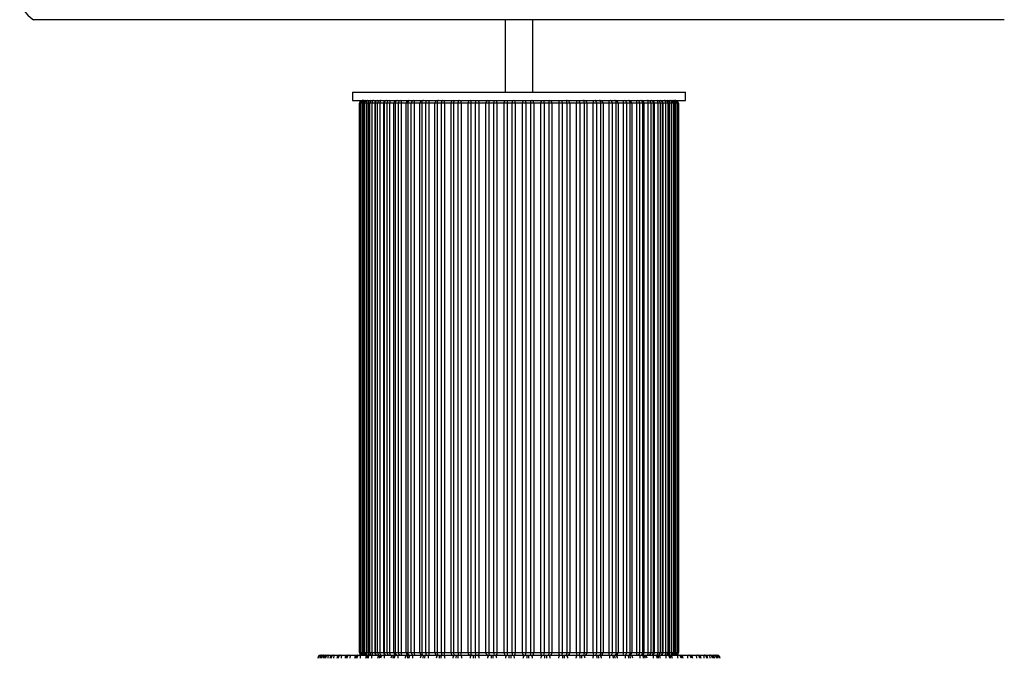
# Paper-space layout '_Derecha' of a CAD drawing. Header units: millimetres. Extents: x -380 to -20, y -228 to 371.
# Tile 2 of 3: x -380 to -25, y -95 to 134. Entities that reach past the tile are written whole.
import ezdxf

# ---------------------------------------------------------------- set-up
doc = ezdxf.new("R2010")
doc.units = ezdxf.units.MM

psp = doc.layouts.new('_Derecha')

# ---------------------------------------------------------------- linework, layer by layer
at = {"color": 7, "linetype": 'Continuous', "lineweight": 25}
for p, q in [((-25, 133.79), (-375, 133.79)), ((-205, 133.79), (-205, 107.66)), ((-195, 107.66), (-195, 133.79)), ((-260, 107.66), (-260, 104.66)), ((-260, 107.66), (-140, 107.66)), ((-140, 104.66), (-140, 107.66)), ((-260, 104.66), (-140, 104.66)), ((-257.5, 103.66), (-257.5, -94.34)), ((-142.5, 103.66), (-257.5, 103.66)), ((-257.49, -94.34), (-257.49, 103.66)), ((-257.22, 103.66), (-257.22, -94.34)), ((-257.21, 103.66), (-257.21, -94.34)), ((-257, -94.34), (-257, 103.66)), ((-256.51, 103.66), (-256.51, -94.34)), ((-256.2, 103.66), (-256.2, -94.34)), ((-256.15, 103.66), (-256.15, -94.34)), ((-255.74, -94.34), (-255.74, 103.66)), ((-255.13, 103.66), (-255.13, -94.34)), ((-254.44, 103.66), (-254.44, -94.34)), ((-254.33, 103.66), (-254.33, -94.34)), ((-253.72, -94.34), (-253.72, 103.66)), ((-253, 103.66), (-253, -94.34)), ((-251.98, 103.66), (-251.98, -94.34)), ((-251.78, 103.66), (-251.78, -94.34)), ((-250.97, -94.34), (-250.97, 103.66)), ((-250.15, 103.66), (-250.15, -94.34)), ((-248.84, 103.66), (-248.84, -94.34)), ((-248.53, 103.66), (-248.53, -94.34)), ((-247.54, -94.34), (-247.54, 103.66)), ((-246.63, 103.66), (-246.63, -94.34)), ((-245.06, -94.34), (-245.06, 103.66)), ((-244.62, 103.66), (-244.62, -94.34)), ((-243.46, -94.34), (-243.46, 103.66)), ((-242.47, 103.66), (-242.47, -94.34)), ((-240.67, -94.34), (-240.67, 103.66)), ((-240.11, 103.66), (-240.11, -94.34)), ((-238.8, -94.34), (-238.8, 103.66)), ((-237.74, 103.66), (-237.74, -94.34)), ((-235.73, -94.34), (-235.73, 103.66)), ((-235.05, 103.66), (-235.05, -94.34)), ((-233.61, -94.34), (-233.61, 103.66)), ((-232.5, 103.66), (-232.5, -94.34)), ((-230.31, -94.34), (-230.31, 103.66)), ((-229.52, 103.66), (-229.52, -94.34)), ((-227.97, -94.34), (-227.97, 103.66)), ((-226.82, 103.66), (-226.82, -94.34)), ((-224.48, -94.34), (-224.48, 103.66)), ((-223.6, 103.66), (-223.6, -94.34)), ((-221.95, -94.34), (-221.95, 103.66)), ((-220.78, 103.66), (-220.78, -94.34)), ((-218.31, -94.34), (-218.31, 103.66)), ((-217.35, 103.66), (-217.35, -94.34)), ((-215.63, -94.34), (-215.63, 103.66)), ((-214.46, 103.66), (-214.46, -94.34)), ((-211.9, -94.34), (-211.9, 103.66)), ((-210.87, 103.66), (-210.87, -94.34)), ((-209.1, -94.34), (-209.1, 103.66)), ((-207.94, 103.66), (-207.94, -94.34)), ((-205.33, -94.34), (-205.33, 103.66)), ((-204.24, 103.66), (-204.24, -94.34)), ((-202.45, -94.34), (-202.45, 103.66)), ((-201.31, 103.66), (-201.31, -94.34)), ((-198.69, -94.34), (-198.69, 103.66)), ((-197.55, 103.66), (-197.55, -94.34)), ((-195.76, -94.34), (-195.76, 103.66)), ((-194.67, 103.66), (-194.67, -94.34)), ((-192.06, -94.34), (-192.06, 103.66)), ((-190.9, 103.66), (-190.9, -94.34)), ((-189.13, -94.34), (-189.13, 103.66)), ((-188.1, 103.66), (-188.1, -94.34)), ((-185.54, -94.34), (-185.54, 103.66)), ((-184.37, 103.66), (-184.37, -94.34)), ((-182.65, -94.34), (-182.65, 103.66)), ((-181.69, 103.66), (-181.69, -94.34)), ((-179.22, -94.34), (-179.22, 103.66)), ((-178.05, 103.66), (-178.05, -94.34)), ((-176.4, -94.34), (-176.4, 103.66)), ((-175.52, 103.66), (-175.52, -94.34)), ((-173.18, -94.34), (-173.18, 103.66)), ((-172.03, 103.66), (-172.03, -94.34)), ((-170.48, -94.34), (-170.48, 103.66)), ((-169.69, 103.66), (-169.69, -94.34)), ((-167.5, -94.34), (-167.5, 103.66)), ((-166.39, 103.66), (-166.39, -94.34)), ((-164.95, -94.34), (-164.95, 103.66)), ((-164.27, 103.66), (-164.27, -94.34)), ((-162.26, -94.34), (-162.26, 103.66)), ((-161.2, 103.66), (-161.2, -94.34)), ((-159.89, -94.34), (-159.89, 103.66)), ((-159.33, 103.66), (-159.33, -94.34)), ((-157.53, -94.34), (-157.53, 103.66)), ((-156.54, 103.66), (-156.54, -94.34)), ((-155.38, -94.34), (-155.38, 103.66)), ((-154.94, 103.66), (-154.94, -94.34)), ((-153.37, -94.34), (-153.37, 103.66)), ((-152.46, 103.66), (-152.46, -94.34)), ((-151.47, -94.34), (-151.47, 103.66)), ((-151.16, -94.34), (-151.16, 103.66)), ((-149.85, -94.34), (-149.85, 103.66)), ((-149.03, 103.66), (-149.03, -94.34)), ((-148.22, -94.34), (-148.22, 103.66)), ((-148.02, -94.34), (-148.02, 103.66)), ((-147, -94.34), (-147, 103.66)), ((-146.28, 103.66), (-146.28, -94.34)), ((-145.67, -94.34), (-145.67, 103.66)), ((-145.56, -94.34), (-145.56, 103.66)), ((-144.87, -94.34), (-144.87, 103.66)), ((-144.26, 103.66), (-144.26, -94.34)), ((-143.85, -94.34), (-143.85, 103.66)), ((-143.8, -94.34), (-143.8, 103.66)), ((-143.49, -94.34), (-143.49, 103.66)), ((-143, 103.66), (-143, -94.34)), ((-142.79, -94.34), (-142.79, 103.66)), ((-142.78, -94.34), (-142.78, 103.66)), ((-142.51, 103.66), (-142.51, -94.34)), ((-142.5, -94.34), (-142.5, 103.66)), ((-271.5, -95.34), (-271.25, -95.34)), ((-271.24, -95.34), (-128.76, -95.34)), ((-257.5, -94.34), (-142.5, -94.34)), ((-128.75, -95.34), (-128.5, -95.34))]:
    psp.add_line(p, q, dxfattribs=at)
at = {"color": 7, "linetype": 'Continuous', "lineweight": 25, "flags": 128}
for points in [[(-252.42, 104.66), (-252.54, 104.64), (-252.64, 104.58), (-252.74, 104.49), (-252.83, 104.36), (-252.9, 104.21), (-252.95, 104.04), (-252.99, 103.85), (-253, 103.66)], [(-249.68, 104.66), (-249.77, 104.64), (-249.86, 104.58), (-249.94, 104.49), (-250.01, 104.36), (-250.07, 104.21), (-250.12, 104.04), (-250.14, 103.85), (-250.15, 103.66)], [(-246.26, 104.66), (-246.33, 104.64), (-246.4, 104.58), (-246.46, 104.49), (-246.52, 104.36), (-246.56, 104.21), (-246.6, 104.04), (-246.62, 103.85), (-246.63, 103.66)], [(-234.44, 104.66), (-234.56, 104.64), (-234.68, 104.58), (-234.78, 104.49), (-234.87, 104.36), (-234.95, 104.21), (-235.01, 104.04), (-235.04, 103.85), (-235.05, 103.66)], [(-233.03, 104.66), (-233.14, 104.64), (-233.25, 104.58), (-233.35, 104.49), (-233.44, 104.36), (-233.51, 104.21), (-233.57, 104.04), (-233.6, 103.85), (-233.61, 103.66)], [(-229.01, 104.66), (-229.11, 104.64), (-229.21, 104.58), (-229.3, 104.49), (-229.37, 104.36), (-229.44, 104.21), (-229.49, 104.04), (-229.51, 103.85), (-229.52, 103.66)], [(-227.48, 104.66), (-227.58, 104.64), (-227.67, 104.58), (-227.75, 104.49), (-227.83, 104.36), (-227.89, 104.21), (-227.93, 104.04), (-227.96, 103.85), (-227.97, 103.66)], [(-223.19, 104.66), (-223.27, 104.64), (-223.34, 104.58), (-223.41, 104.49), (-223.48, 104.36), (-223.53, 104.21), (-223.57, 104.04), (-223.59, 103.85), (-223.6, 103.66)], [(-221.56, 104.66), (-221.64, 104.64), (-221.71, 104.58), (-221.78, 104.49), (-221.83, 104.36), (-221.88, 104.21), (-221.92, 104.04), (-221.94, 103.85), (-221.95, 103.66)], [(-217.05, 104.66), (-217.11, 104.64), (-217.16, 104.58), (-217.22, 104.49), (-217.26, 104.36), (-217.3, 104.21), (-217.33, 104.04), (-217.34, 103.85), (-217.35, 103.66)], [(-214.77, 104.66), (-214.71, 104.64), (-214.65, 104.58), (-214.6, 104.49), (-214.55, 104.36), (-214.51, 104.21), (-214.48, 104.04), (-214.46, 103.85), (-214.46, 103.66)], [(-207.94, 103.66), (-207.95, 103.85), (-207.97, 104.04), (-208.01, 104.21), (-208.06, 104.36), (-208.13, 104.49), (-208.2, 104.58), (-208.28, 104.64), (-208.36, 104.66)], [(-205.33, 103.66), (-205.32, 103.85), (-205.29, 104.04), (-205.23, 104.21), (-205.15, 104.36), (-205.06, 104.49), (-204.95, 104.58), (-204.83, 104.64), (-204.71, 104.66)], [(-201.31, 103.66), (-201.32, 103.85), (-201.35, 104.04), (-201.4, 104.21), (-201.47, 104.36), (-201.54, 104.49), (-201.64, 104.58), (-201.73, 104.64), (-201.84, 104.66)], [(-198.69, 103.66), (-198.68, 103.85), (-198.65, 104.04), (-198.6, 104.21), (-198.53, 104.36), (-198.46, 104.49), (-198.36, 104.58), (-198.27, 104.64), (-198.16, 104.66)], [(-194.67, 103.66), (-194.68, 103.85), (-194.71, 104.04), (-194.77, 104.21), (-194.85, 104.36), (-194.94, 104.49), (-195.05, 104.58), (-195.17, 104.64), (-195.29, 104.66)], [(-192.06, 103.66), (-192.05, 103.85), (-192.03, 104.04), (-191.99, 104.21), (-191.94, 104.36), (-191.87, 104.49), (-191.8, 104.58), (-191.72, 104.64), (-191.64, 104.66)], [(-185.54, 103.66), (-185.54, 103.85), (-185.52, 104.04), (-185.49, 104.21), (-185.45, 104.36), (-185.4, 104.49), (-185.35, 104.58), (-185.29, 104.64), (-185.23, 104.66)], [(-182.65, 103.66), (-182.66, 103.85), (-182.67, 104.04), (-182.7, 104.21), (-182.74, 104.36), (-182.78, 104.49), (-182.84, 104.58), (-182.89, 104.64), (-182.95, 104.66)], [(-178.05, 103.66), (-178.06, 103.85), (-178.08, 104.04), (-178.12, 104.21), (-178.17, 104.36), (-178.22, 104.49), (-178.29, 104.58), (-178.36, 104.64), (-178.44, 104.66)], [(-176.4, 103.66), (-176.41, 103.85), (-176.43, 104.04), (-176.47, 104.21), (-176.52, 104.36), (-176.59, 104.49), (-176.66, 104.58), (-176.73, 104.64), (-176.81, 104.66)], [(-172.03, 103.66), (-172.04, 103.85), (-172.07, 104.04), (-172.11, 104.21), (-172.17, 104.36), (-172.25, 104.49), (-172.33, 104.58), (-172.42, 104.64), (-172.52, 104.66)], [(-170.48, 103.66), (-170.49, 103.85), (-170.51, 104.04), (-170.56, 104.21), (-170.63, 104.36), (-170.7, 104.49), (-170.79, 104.58), (-170.89, 104.64), (-170.99, 104.66)], [(-166.39, 103.66), (-166.4, 103.85), (-166.43, 104.04), (-166.49, 104.21), (-166.56, 104.36), (-166.65, 104.49), (-166.75, 104.58), (-166.86, 104.64), (-166.97, 104.66)], [(-164.95, 103.66), (-164.96, 103.85), (-164.99, 104.04), (-165.05, 104.21), (-165.13, 104.36), (-165.22, 104.49), (-165.32, 104.58), (-165.44, 104.64), (-165.56, 104.66)], [(-153.37, 103.66), (-153.38, 103.85), (-153.4, 104.04), (-153.44, 104.21), (-153.48, 104.36), (-153.54, 104.49), (-153.6, 104.58), (-153.67, 104.64), (-153.74, 104.66)], [(-149.85, 103.66), (-149.86, 103.85), (-149.88, 104.04), (-149.93, 104.21), (-149.99, 104.36), (-150.06, 104.49), (-150.14, 104.58), (-150.23, 104.64), (-150.32, 104.66)], [(-147, 103.66), (-147.01, 103.85), (-147.05, 104.04), (-147.1, 104.21), (-147.17, 104.36), (-147.26, 104.49), (-147.36, 104.58), (-147.46, 104.64), (-147.58, 104.66)], [(-269.92, -95.34), (-270.05, -95.36), (-270.16, -95.42), (-270.27, -95.51), (-270.36, -95.64), (-270.44, -95.79), (-270.49, -95.96), (-270.53, -96.15), (-270.54, -96.34)], [(-268.42, -95.34), (-268.52, -95.36), (-268.62, -95.42), (-268.72, -95.51), (-268.8, -95.64), (-268.87, -95.79), (-268.92, -95.96), (-268.95, -96.15), (-268.96, -96.34)], [(-266.35, -95.34), (-266.45, -95.36), (-266.53, -95.42), (-266.61, -95.51), (-266.68, -95.64), (-266.74, -95.79), (-266.79, -95.96), (-266.81, -96.15), (-266.82, -96.34)], [(-263.76, -95.34), (-263.84, -95.36), (-263.91, -95.42), (-263.97, -95.51), (-264.03, -95.64), (-264.08, -95.79), (-264.12, -95.96), (-264.14, -96.15), (-264.15, -96.34)], [(-260.65, -95.34), (-260.71, -95.36), (-260.77, -95.42), (-260.82, -95.51), (-260.87, -95.64), (-260.9, -95.79), (-260.93, -95.96), (-260.95, -96.15), (-260.95, -96.34)], [(-253, -94.34), (-252.99, -94.54), (-252.95, -94.73), (-252.9, -94.9), (-252.83, -95.05), (-252.74, -95.18), (-252.64, -95.27), (-252.54, -95.33), (-252.42, -95.34)], [(-250.15, -94.34), (-250.14, -94.54), (-250.12, -94.73), (-250.07, -94.9), (-250.01, -95.05), (-249.94, -95.18), (-249.86, -95.27), (-249.77, -95.33), (-249.68, -95.34)], [(-246.63, -94.34), (-246.62, -94.54), (-246.6, -94.73), (-246.56, -94.9), (-246.52, -95.05), (-246.46, -95.18), (-246.4, -95.27), (-246.33, -95.33), (-246.26, -95.34)], [(-244.84, -95.34), (-244.96, -95.36), (-245.08, -95.42), (-245.19, -95.51), (-245.28, -95.64), (-245.36, -95.79), (-245.42, -95.96), (-245.46, -96.15), (-245.47, -96.34)], [(-244.32, -95.34), (-244.44, -95.36), (-244.55, -95.42), (-244.66, -95.51), (-244.76, -95.64), (-244.83, -95.79), (-244.89, -95.96), (-244.93, -96.15), (-244.94, -96.34)], [(-239.67, -95.34), (-239.78, -95.36), (-239.88, -95.42), (-239.98, -95.51), (-240.06, -95.64), (-240.13, -95.79), (-240.18, -95.96), (-240.21, -96.15), (-240.22, -96.34)], [(-239.11, -95.34), (-239.22, -95.36), (-239.32, -95.42), (-239.41, -95.51), (-239.5, -95.64), (-239.56, -95.79), (-239.61, -95.96), (-239.65, -96.15), (-239.66, -96.34)], [(-235.05, -94.34), (-235.04, -94.54), (-235.01, -94.73), (-234.95, -94.9), (-234.87, -95.05), (-234.78, -95.18), (-234.68, -95.27), (-234.56, -95.33), (-234.44, -95.34)], [(-234.18, -95.34), (-234.27, -95.36), (-234.36, -95.42), (-234.44, -95.51), (-234.51, -95.64), (-234.57, -95.79), (-234.62, -95.96), (-234.64, -96.15), (-234.65, -96.34)], [(-233.59, -95.34), (-233.68, -95.36), (-233.77, -95.42), (-233.85, -95.51), (-233.92, -95.64), (-233.98, -95.79), (-234.02, -95.96), (-234.05, -96.15), (-234.06, -96.34)], [(-233.61, -94.34), (-233.6, -94.54), (-233.57, -94.73), (-233.51, -94.9), (-233.44, -95.05), (-233.35, -95.18), (-233.25, -95.27), (-233.14, -95.33), (-233.03, -95.34)], [(-229.52, -94.34), (-229.51, -94.54), (-229.49, -94.73), (-229.44, -94.9), (-229.37, -95.05), (-229.3, -95.18), (-229.21, -95.27), (-229.11, -95.33), (-229.01, -95.34)], [(-228.41, -95.34), (-228.49, -95.36), (-228.56, -95.42), (-228.63, -95.51), (-228.69, -95.64), (-228.74, -95.79), (-228.78, -95.96), (-228.8, -96.15), (-228.81, -96.34)], [(-227.79, -95.34), (-227.87, -95.36), (-227.94, -95.42), (-228.01, -95.51), (-228.07, -95.64), (-228.12, -95.79), (-228.15, -95.96), (-228.17, -96.15), (-228.18, -96.34)], [(-227.97, -94.34), (-227.96, -94.54), (-227.93, -94.73), (-227.89, -94.9), (-227.83, -95.05), (-227.75, -95.18), (-227.67, -95.27), (-227.58, -95.33), (-227.48, -95.34)], [(-227.09, -95.34), (-227.03, -95.36), (-226.97, -95.42), (-226.91, -95.51), (-226.86, -95.64), (-226.82, -95.79), (-226.8, -95.96), (-226.78, -96.15), (-226.77, -96.34)], [(-223.6, -94.34), (-223.59, -94.54), (-223.57, -94.73), (-223.53, -94.9), (-223.48, -95.05), (-223.41, -95.18), (-223.34, -95.27), (-223.27, -95.33), (-223.19, -95.34)], [(-222.41, -95.34), (-222.47, -95.36), (-222.53, -95.42), (-222.59, -95.51), (-222.63, -95.64), (-222.67, -95.79), (-222.7, -95.96), (-222.72, -96.15), (-222.73, -96.34)], [(-221.78, -95.34), (-221.84, -95.36), (-221.89, -95.42), (-221.95, -95.51), (-221.99, -95.64), (-222.03, -95.79), (-222.06, -95.96), (-222.08, -96.15), (-222.08, -96.34)], [(-221.95, -94.34), (-221.94, -94.54), (-221.92, -94.73), (-221.88, -94.9), (-221.83, -95.05), (-221.78, -95.18), (-221.71, -95.27), (-221.64, -95.33), (-221.56, -95.34)], [(-221.07, -95.34), (-220.99, -95.36), (-220.92, -95.42), (-220.85, -95.51), (-220.79, -95.64), (-220.74, -95.79), (-220.7, -95.96), (-220.68, -96.15), (-220.67, -96.34)], [(-217.35, -94.34), (-217.34, -94.54), (-217.33, -94.73), (-217.3, -94.9), (-217.26, -95.05), (-217.22, -95.18), (-217.16, -95.27), (-217.11, -95.33), (-217.05, -95.34)], [(-214.89, -95.34), (-214.79, -95.36), (-214.7, -95.42), (-214.62, -95.51), (-214.55, -95.64), (-214.49, -95.79), (-214.44, -95.96), (-214.41, -96.15), (-214.4, -96.34)], [(-214.46, -94.34), (-214.46, -94.54), (-214.48, -94.73), (-214.51, -94.9), (-214.55, -95.05), (-214.6, -95.18), (-214.65, -95.27), (-214.71, -95.33), (-214.77, -95.34)], [(-208.02, -96.34), (-208.03, -96.15), (-208.06, -95.96), (-208.12, -95.79), (-208.18, -95.64), (-208.27, -95.51), (-208.37, -95.42), (-208.47, -95.36), (-208.58, -95.34)], [(-207.94, -94.34), (-207.95, -94.54), (-207.97, -94.73), (-208.01, -94.9), (-208.06, -95.05), (-208.13, -95.18), (-208.2, -95.27), (-208.28, -95.33), (-208.36, -95.34)], [(-205.33, -94.34), (-205.32, -94.54), (-205.29, -94.73), (-205.23, -94.9), (-205.15, -95.05), (-205.06, -95.18), (-204.95, -95.27), (-204.83, -95.33), (-204.71, -95.34)], [(-201.57, -96.34), (-201.59, -96.15), (-201.62, -95.96), (-201.68, -95.79), (-201.76, -95.64), (-201.85, -95.51), (-201.96, -95.42), (-202.08, -95.36), (-202.2, -95.34)], [(-201.84, -95.34), (-201.73, -95.33), (-201.64, -95.27), (-201.54, -95.18), (-201.47, -95.05), (-201.4, -94.9), (-201.35, -94.73), (-201.32, -94.54), (-201.31, -94.34)], [(-198.16, -95.34), (-198.27, -95.33), (-198.36, -95.27), (-198.46, -95.18), (-198.53, -95.05), (-198.6, -94.9), (-198.65, -94.73), (-198.68, -94.54), (-198.69, -94.34)], [(-198.43, -96.34), (-198.41, -96.15), (-198.38, -95.96), (-198.32, -95.79), (-198.24, -95.64), (-198.15, -95.51), (-198.04, -95.42), (-197.92, -95.36), (-197.8, -95.34)], [(-195.29, -95.34), (-195.17, -95.33), (-195.05, -95.27), (-194.94, -95.18), (-194.85, -95.05), (-194.77, -94.9), (-194.71, -94.73), (-194.68, -94.54), (-194.67, -94.34)], [(-191.64, -95.34), (-191.72, -95.33), (-191.8, -95.27), (-191.87, -95.18), (-191.94, -95.05), (-191.99, -94.9), (-192.03, -94.73), (-192.05, -94.54), (-192.06, -94.34)], [(-191.98, -96.34), (-191.97, -96.15), (-191.94, -95.96), (-191.88, -95.79), (-191.82, -95.64), (-191.73, -95.51), (-191.63, -95.42), (-191.53, -95.36), (-191.42, -95.34)], [(-185.6, -96.34), (-185.59, -96.15), (-185.56, -95.96), (-185.51, -95.79), (-185.45, -95.64), (-185.38, -95.51), (-185.3, -95.42), (-185.21, -95.36), (-185.11, -95.34)], [(-185.23, -95.34), (-185.29, -95.33), (-185.35, -95.27), (-185.4, -95.18), (-185.45, -95.05), (-185.49, -94.9), (-185.52, -94.73), (-185.54, -94.54), (-185.54, -94.34)], [(-182.95, -95.34), (-182.89, -95.33), (-182.84, -95.27), (-182.78, -95.18), (-182.74, -95.05), (-182.7, -94.9), (-182.67, -94.73), (-182.66, -94.54), (-182.65, -94.34)], [(-179.33, -96.34), (-179.32, -96.15), (-179.3, -95.96), (-179.26, -95.79), (-179.21, -95.64), (-179.15, -95.51), (-179.08, -95.42), (-179.01, -95.36), (-178.93, -95.34)], [(-178.44, -95.34), (-178.36, -95.33), (-178.29, -95.27), (-178.22, -95.18), (-178.17, -95.05), (-178.12, -94.9), (-178.08, -94.73), (-178.06, -94.54), (-178.05, -94.34)], [(-177.92, -96.34), (-177.92, -96.15), (-177.94, -95.96), (-177.97, -95.79), (-178.01, -95.64), (-178.05, -95.51), (-178.11, -95.42), (-178.16, -95.36), (-178.22, -95.34)], [(-177.27, -96.34), (-177.28, -96.15), (-177.3, -95.96), (-177.33, -95.79), (-177.37, -95.64), (-177.41, -95.51), (-177.47, -95.42), (-177.53, -95.36), (-177.59, -95.34)], [(-176.81, -95.34), (-176.73, -95.33), (-176.66, -95.27), (-176.59, -95.18), (-176.52, -95.05), (-176.47, -94.9), (-176.43, -94.73), (-176.41, -94.54), (-176.4, -94.34)], [(-173.23, -96.34), (-173.22, -96.15), (-173.2, -95.96), (-173.18, -95.79), (-173.14, -95.64), (-173.09, -95.51), (-173.03, -95.42), (-172.97, -95.36), (-172.91, -95.34)], [(-172.52, -95.34), (-172.42, -95.33), (-172.33, -95.27), (-172.25, -95.18), (-172.17, -95.05), (-172.11, -94.9), (-172.07, -94.73), (-172.04, -94.54), (-172.03, -94.34)], [(-171.82, -96.34), (-171.83, -96.15), (-171.85, -95.96), (-171.88, -95.79), (-171.93, -95.64), (-171.99, -95.51), (-172.06, -95.42), (-172.13, -95.36), (-172.21, -95.34)], [(-171.19, -96.34), (-171.2, -96.15), (-171.22, -95.96), (-171.26, -95.79), (-171.31, -95.64), (-171.37, -95.51), (-171.44, -95.42), (-171.51, -95.36), (-171.59, -95.34)], [(-170.99, -95.34), (-170.89, -95.33), (-170.79, -95.27), (-170.7, -95.18), (-170.63, -95.05), (-170.56, -94.9), (-170.51, -94.73), (-170.49, -94.54), (-170.48, -94.34)], [(-166.97, -95.34), (-166.86, -95.33), (-166.75, -95.27), (-166.65, -95.18), (-166.56, -95.05), (-166.49, -94.9), (-166.43, -94.73), (-166.4, -94.54), (-166.39, -94.34)], [(-165.94, -96.34), (-165.95, -96.15), (-165.98, -95.96), (-166.02, -95.79), (-166.08, -95.64), (-166.15, -95.51), (-166.23, -95.42), (-166.32, -95.36), (-166.41, -95.34)], [(-165.35, -96.34), (-165.36, -96.15), (-165.38, -95.96), (-165.43, -95.79), (-165.49, -95.64), (-165.56, -95.51), (-165.64, -95.42), (-165.73, -95.36), (-165.82, -95.34)], [(-165.56, -95.34), (-165.44, -95.33), (-165.32, -95.27), (-165.22, -95.18), (-165.13, -95.05), (-165.05, -94.9), (-164.99, -94.73), (-164.96, -94.54), (-164.95, -94.34)], [(-160.34, -96.34), (-160.35, -96.15), (-160.39, -95.96), (-160.44, -95.79), (-160.5, -95.64), (-160.59, -95.51), (-160.68, -95.42), (-160.78, -95.36), (-160.89, -95.34)], [(-159.78, -96.34), (-159.79, -96.15), (-159.82, -95.96), (-159.87, -95.79), (-159.94, -95.64), (-160.02, -95.51), (-160.12, -95.42), (-160.22, -95.36), (-160.33, -95.34)], [(-155.06, -96.34), (-155.07, -96.15), (-155.11, -95.96), (-155.17, -95.79), (-155.24, -95.64), (-155.34, -95.51), (-155.45, -95.42), (-155.56, -95.36), (-155.68, -95.34)], [(-154.53, -96.34), (-154.54, -96.15), (-154.58, -95.96), (-154.64, -95.79), (-154.72, -95.64), (-154.81, -95.51), (-154.92, -95.42), (-155.04, -95.36), (-155.16, -95.34)], [(-153.74, -95.34), (-153.67, -95.33), (-153.6, -95.27), (-153.54, -95.18), (-153.48, -95.05), (-153.44, -94.9), (-153.4, -94.73), (-153.38, -94.54), (-153.37, -94.34)], [(-150.32, -95.34), (-150.23, -95.33), (-150.14, -95.27), (-150.06, -95.18), (-149.99, -95.05), (-149.93, -94.9), (-149.88, -94.73), (-149.86, -94.54), (-149.85, -94.34)], [(-147.58, -95.34), (-147.46, -95.33), (-147.36, -95.27), (-147.26, -95.18), (-147.17, -95.05), (-147.1, -94.9), (-147.05, -94.73), (-147.01, -94.54), (-147, -94.34)], [(-139.05, -96.34), (-139.05, -96.15), (-139.07, -95.96), (-139.1, -95.79), (-139.13, -95.64), (-139.18, -95.51), (-139.23, -95.42), (-139.29, -95.36), (-139.35, -95.34)], [(-135.85, -96.34), (-135.86, -96.15), (-135.88, -95.96), (-135.92, -95.79), (-135.97, -95.64), (-136.03, -95.51), (-136.09, -95.42), (-136.16, -95.36), (-136.24, -95.34)], [(-133.18, -96.34), (-133.19, -96.15), (-133.21, -95.96), (-133.26, -95.79), (-133.32, -95.64), (-133.39, -95.51), (-133.47, -95.42), (-133.55, -95.36), (-133.65, -95.34)], [(-131.04, -96.34), (-131.05, -96.15), (-131.08, -95.96), (-131.13, -95.79), (-131.2, -95.64), (-131.28, -95.51), (-131.38, -95.42), (-131.48, -95.36), (-131.58, -95.34)], [(-129.46, -96.34), (-129.47, -96.15), (-129.51, -95.96), (-129.56, -95.79), (-129.64, -95.64), (-129.73, -95.51), (-129.84, -95.42), (-129.95, -95.36), (-130.08, -95.34)]]:
    psp.add_lwpolyline(points, dxfattribs=at)
at = {"color": 7, "linetype": 'Continuous', "lineweight": 25}
for centre, radius, start, end in [((-370, 142.45), 10, 180, 240), ((-256.5, 103.66), 1, 90, 180), ((-256.49, 103.66), 1, 90.0035, 180.0035), ((-256.22, 103.66), 1, 90, 180), ((-256.21, 103.66), 0.997, 90.1459, 180.1452), ((-256, 103.66), 0.996, 90.2513, 180.2492), ((-255.62, 103.77), 0.902, 99.4258, 187.0301), ((-255.2, 103.66), 1, 90, 180), ((-255.16, 103.67), 0.988, 90.6884, 180.6722), ((-254.75, 103.67), 0.985, 90.9064, 180.8786), ((-254.25, 103.8), 0.886, 103.6862, 189.0546), ((-253.44, 103.66), 1, 90, 180), ((-253.36, 103.68), 0.974, 91.668, 181.5761), ((-252.75, 103.69), 0.969, 92.0137, 181.8812), ((-250.98, 103.66), 1, 90, 180), ((-250.83, 103.7), 0.954, 93.1527, 182.8388), ((-250.03, 103.71), 0.948, 93.6501, 183.2354), ((-247.84, 103.66), 1, 90.0117, 180.0117), ((-247.6, 103.73), 0.932, 95.2467, 184.4263), ((-246.62, 103.73), 0.926, 95.9312, 184.9011), ((-244.06, 103.66), 0.998, 90.1106, 180.1102), ((-243.72, 103.76), 0.91, 98.1, 186.2772), ((-242.57, 103.76), 0.904, 99.0213, 186.8071), ((-241.31, 103.89), 1.18, 139.5511, 191.3791), ((-239.68, 103.67), 0.99, 90.6071, 180.5945), ((-239.23, 103.78), 0.891, 101.9217, 188.2847), ((-237.92, 103.79), 0.887, 103.1484, 188.8296), ((-235.91, 103.9), 1.84, 155.8326, 187.6227), ((-234.76, 103.68), 0.976, 91.5351, 181.4569), ((-224.02, 103.91), 8.49, 174.9283, 181.6867), ((-229.35, 103.7), 0.957, 92.9589, 182.6809), ((-229.77, 103.9), 2.96, 355.1902, 14.7193), ((-223.55, 103.72), 0.935, 94.9784, 184.2345), ((-222.17, 103.9), 1.41, 350.2137, 32.6004), ((-217.41, 103.75), 0.912, 97.7378, 186.0603), ((-214.5, 103.89), 1.15, 137.9464, 191.6429), ((-211.02, 103.78), 0.893, 101.4387, 188.0576), ((-209.4, 103.9), 1.48, 149.2442, 189.3483), ((-207.4, 103.9), 1.72, 153.851, 188.1658), ((-200.79, 103.9), 3.45, 167.4376, 184.1275), ((-196.54, 103.91), 5.91, 172.7109, 182.418), ((-203.46, 103.91), 5.91, 357.582, 7.2891), ((-199.21, 103.9), 3.45, 355.8725, 12.5624), ((-192.6, 103.9), 1.72, 351.8342, 26.149), ((-190.6, 103.9), 1.48, 350.6517, 30.7558), ((-188.98, 103.78), 0.893, 351.9424, 78.5613), ((-185.5, 103.89), 1.15, 348.3571, 42.0536), ((-182.59, 103.75), 0.912, 353.9397, 82.2622), ((-177.83, 103.9), 1.41, 147.3996, 189.7863), ((-176.45, 103.72), 0.935, 355.7655, 85.0216), ((-170.23, 103.9), 2.96, 165.2807, 184.8098), ((-170.65, 103.7), 0.957, 357.3191, 87.0411), ((-175.98, 103.91), 8.49, 358.3133, 5.0717), ((-165.24, 103.68), 0.976, 358.5431, 88.4649), ((-164.09, 103.9), 1.84, 352.3773, 24.1674), ((-162.08, 103.79), 0.887, 351.1704, 76.8516), ((-160.77, 103.78), 0.891, 351.7153, 78.0783), ((-160.32, 103.67), 0.99, 359.4055, 89.3929), ((-158.69, 103.89), 1.18, 348.6209, 40.4489), ((-157.43, 103.76), 0.904, 353.1929, 80.9787), ((-156.28, 103.76), 0.91, 353.7228, 81.9), ((-155.94, 103.66), 0.998, 359.8898, 89.8894), ((-153.38, 103.73), 0.926, 355.0989, 84.0688), ((-152.4, 103.73), 0.932, 355.5737, 84.7533), ((-152.16, 103.66), 1, 359.9883, 89.9883), ((-149.97, 103.71), 0.948, 356.7646, 86.3499), ((-149.17, 103.7), 0.954, 357.1612, 86.8473), ((-149.02, 103.66), 1, 0, 90), ((-147.25, 103.69), 0.969, 358.1188, 87.9863), ((-146.64, 103.68), 0.974, 358.4239, 88.332), ((-146.56, 103.66), 1, 360, 90), ((-145.75, 103.8), 0.886, 350.9454, 76.3138), ((-145.25, 103.67), 0.985, 359.1214, 89.0936), ((-144.84, 103.67), 0.988, 359.3278, 89.3116), ((-144.8, 103.66), 1, 360, 90), ((-144.38, 103.77), 0.902, 352.9699, 80.5742), ((-144, 103.66), 0.996, 359.7508, 89.7487), ((-143.79, 103.66), 0.997, 359.8548, 89.8541), ((-143.78, 103.66), 1, 0, 90), ((-143.51, 103.66), 1, 359.9965, 89.9965), ((-143.5, 103.66), 1, 0, 90), ((-271.5, -96.34), 1, 90, 180), ((-271.5, -96.34), 1, 90.0003, 180.0003), ((-271.24, -96.34), 1, 90, 180), ((-271.24, -96.34), 0.998, 90.104, 180.1036), ((-271.18, -96.34), 0.998, 90.1282, 180.1277), ((-270.68, -96.21), 0.889, 102.5737, 188.5799), ((-270.43, -96.34), 1, 90, 180), ((-270.4, -96.34), 0.992, 90.4435, 180.4367), ((-270.28, -96.34), 0.992, 90.4929, 180.4846), ((-269.05, -96.34), 1, 90, 180), ((-268.99, -96.33), 0.983, 91.0326, 180.9966), ((-268.81, -96.33), 0.982, 91.1092, 181.0678), ((-267.12, -96.34), 1, 90, 180), ((-267.03, -96.31), 0.97, 91.8953, 181.7775), ((-266.79, -96.31), 0.969, 92.0023, 181.8712), ((-264.66, -96.34), 1, 90, 180), ((-264.51, -96.3), 0.955, 93.0672, 182.7694), ((-264.22, -96.3), 0.954, 93.209, 182.8844), ((-261.69, -96.34), 1, 90, 180), ((-261.47, -96.28), 0.938, 94.5973, 183.9564), ((-261.13, -96.28), 0.936, 94.7798, 184.0905), ((-258.23, -96.34), 1, 90, 180), ((-257.94, -96.26), 0.921, 96.5503, 185.3133), ((-257.54, -96.26), 0.919, 96.7814, 185.463), ((-256.5, -94.34), 1, 180, 270), ((-256.49, -94.34), 1, 179.9965, 269.9965), ((-255.95, -96.11), 1.35, 145.5537, 190.2022), ((-256.22, -94.34), 1, 180, 270), ((-256.21, -94.35), 0.997, 179.8548, 269.8541), ((-256, -94.35), 0.996, 179.7508, 269.7487), ((-255.62, -94.45), 0.902, 172.9699, 260.5742), ((-255.2, -94.34), 1, 180, 270), ((-255.16, -94.36), 0.988, 179.3278, 269.3116), ((-254.75, -94.36), 0.985, 179.1214, 269.0936), ((-254.31, -96.34), 1, 90.0009, 180.0009), ((-254.25, -94.48), 0.886, 170.9454, 256.3138), ((-253.92, -96.24), 0.904, 99.0103, 186.8009), ((-253.44, -94.34), 1, 180, 270), ((-253.48, -96.23), 0.902, 99.2999, 186.9613), ((-253.36, -94.37), 0.974, 178.4239, 268.332), ((-252.75, -94.38), 0.969, 178.1188, 267.9863), ((-251.05, -96.1), 2.09, 158.8277, 186.7675), ((-250.98, -94.34), 1, 180, 270), ((-250.83, -94.39), 0.954, 177.1612, 266.8473), ((-250.03, -94.4), 0.948, 176.7646, 266.3499), ((-249.95, -96.34), 0.998, 90.0962, 180.0959), ((-249.47, -96.21), 0.89, 102.0851, 188.3599), ((-248.98, -96.21), 0.889, 102.4462, 188.5232), ((-247.84, -94.34), 1, 179.9883, 269.9883), ((-241.76, -96.09), 6.8, 173.6645, 182.1042), ((-247.6, -94.42), 0.932, 175.5737, 264.7533), ((-246.62, -94.42), 0.926, 175.0989, 264.0688), ((-245.19, -96.34), 0.993, 90.4269, 180.4207), ((-244.06, -94.35), 0.998, 179.8898, 269.8894), ((-243.72, -94.44), 0.91, 173.7228, 261.9), ((-248.37, -96.1), 4.78, 357.0118, 9.0312), ((-242.57, -94.45), 0.904, 173.1929, 260.9787), ((-241.31, -94.58), 1.18, 168.6209, 220.4489), ((-240.06, -96.33), 0.983, 91.0066, 180.9724), ((-239.68, -94.35), 0.99, 179.4055, 269.3929), ((-239.23, -94.47), 0.891, 171.7153, 258.0783), ((-237.92, -94.48), 0.887, 171.1704, 256.8516), ((-240.14, -96.1), 1.88, 352.5217, 23.6519), ((-235.91, -94.59), 1.84, 172.3773, 204.1674), ((-234.76, -94.37), 0.976, 178.5431, 268.4649), ((-234.61, -96.31), 0.971, 91.8589, 181.7454), ((-233.91, -96.11), 1.28, 349.346, 36.5861), ((-224.02, -94.59), 8.49, 178.3133, 185.0717), ((-229.35, -94.39), 0.957, 177.3191, 267.0411), ((-228.87, -96.3), 0.956, 93.0189, 182.73), ((-229.77, -94.59), 2.96, 345.2807, 4.8098), ((-223.55, -94.41), 0.935, 175.7655, 265.0216), ((-222.89, -96.28), 0.939, 94.5349, 183.9103), ((-222.17, -94.58), 1.41, 327.3996, 9.7863), ((-217.41, -94.44), 0.912, 173.9397, 262.2622), ((-216.72, -96.26), 0.921, 96.4713, 185.2616), ((-215.19, -96.11), 1.29, 143.8474, 190.5652), ((-214.49, -96.11), 1.33, 145.1097, 190.2987), ((-214.5, -94.58), 1.15, 168.3571, 222.0536), ((-211.02, -94.47), 0.893, 171.9424, 258.5613), ((-210.41, -96.24), 0.905, 98.9111, 186.7454), ((-209.4, -94.59), 1.48, 170.6517, 210.7558), ((-208.16, -96.1), 1.92, 156.8522, 187.336), ((-207.37, -96.1), 2.04, 158.315, 186.9166), ((-207.4, -94.59), 1.72, 171.8342, 206.149), ((-204, -96.22), 0.891, 101.9615, 188.3031), ((-200.79, -94.59), 3.45, 175.8725, 192.5624), ((-198.51, -96.1), 5.09, 171.5198, 182.8084), ((-196.66, -96.09), 6.26, 173.1101, 182.2868), ((-196.54, -94.59), 5.91, 177.582, 187.2891), ((-203.46, -94.59), 5.91, 352.7109, 2.418), ((-203.34, -96.09), 6.26, 357.7132, 6.8899), ((-201.49, -96.1), 5.09, 357.1916, 8.4802), ((-199.21, -94.59), 3.45, 347.4376, 4.1275), ((-196, -96.22), 0.891, 351.6969, 78.0385), ((-192.6, -94.59), 1.72, 333.851, 8.1658), ((-192.63, -96.1), 2.04, 353.0834, 21.685), ((-191.84, -96.1), 1.92, 352.664, 23.1478), ((-189.59, -96.24), 0.905, 353.2546, 81.0889), ((-190.6, -94.59), 1.48, 329.2442, 9.3483), ((-188.98, -94.47), 0.893, 281.4387, 8.0576), ((-185.5, -94.58), 1.15, 317.9464, 11.6429), ((-185.51, -96.11), 1.33, 349.7013, 34.8903), ((-184.81, -96.11), 1.29, 349.4348, 36.1526), ((-183.28, -96.26), 0.921, 354.7384, 83.5287), ((-182.59, -94.44), 0.912, 277.7378, 6.0603), ((-177.83, -94.58), 1.41, 170.2137, 212.6004), ((-177.11, -96.28), 0.939, 356.0897, 85.4651), ((-176.45, -94.41), 0.935, 274.9784, 4.2345), ((-170.23, -94.59), 2.96, 175.1902, 194.7193), ((-171.13, -96.3), 0.956, 357.27, 86.9811), ((-170.65, -94.39), 0.957, 272.9589, 2.6809), ((-175.98, -94.59), 8.49, 354.9283, 1.6867), ((-166.09, -96.11), 1.28, 143.4139, 190.654), ((-165.39, -96.31), 0.971, 358.2546, 88.1411), ((-165.24, -94.37), 0.976, 271.5351, 1.4569), ((-164.09, -94.59), 1.84, 335.8326, 7.6227), ((-162.08, -94.48), 0.887, 283.1484, 8.8296), ((-159.86, -96.1), 1.88, 156.3481, 187.4783), ((-160.77, -94.47), 0.891, 281.9217, 8.2847), ((-160.32, -94.35), 0.99, 270.6071, 0.5945), ((-159.94, -96.33), 0.983, 359.0276, 88.9934), ((-158.69, -94.58), 1.18, 319.5511, 11.3791), ((-157.43, -94.45), 0.904, 279.0213, 6.8071), ((-151.63, -96.1), 4.78, 170.9688, 182.9882), ((-156.28, -94.44), 0.91, 278.1, 6.2772), ((-155.94, -94.35), 0.998, 270.1106, 0.1102), ((-154.81, -96.34), 0.993, 359.5793, 89.5731), ((-153.38, -94.42), 0.926, 275.9312, 4.9011), ((-152.4, -94.42), 0.932, 275.2467, 4.4263), ((-152.16, -94.34), 1, 270.0117, 0.0117), ((-158.24, -96.09), 6.8, 357.8958, 6.3355), ((-151.02, -96.21), 0.889, 351.4768, 77.5538), ((-150.53, -96.21), 0.89, 351.6401, 77.9149), ((-150.05, -96.34), 0.998, 359.9041, 89.9038), ((-149.97, -94.4), 0.948, 273.6501, 3.2354), ((-149.17, -94.39), 0.954, 273.1527, 2.8388), ((-149.02, -94.34), 1, 270, 0), ((-147.25, -94.38), 0.969, 272.0137, 1.8812), ((-148.95, -96.1), 2.09, 353.2325, 21.1723), ((-146.64, -94.37), 0.974, 271.668, 1.5761), ((-146.56, -94.34), 1, 270, 0), ((-146.52, -96.23), 0.902, 353.0387, 80.7001), ((-146.08, -96.24), 0.904, 353.1991, 80.9897), ((-145.69, -96.34), 1, 359.9991, 89.9991), ((-145.75, -94.48), 0.886, 283.6862, 9.0546), ((-145.25, -94.36), 0.985, 270.9064, 0.8786), ((-144.84, -94.36), 0.988, 270.6884, 0.6722), ((-144.8, -94.34), 1, 270, 0), ((-144.38, -94.45), 0.902, 279.4258, 7.0301), ((-144, -94.35), 0.996, 270.2513, 0.2492), ((-143.79, -94.35), 0.997, 270.1459, 0.1452), ((-143.78, -94.34), 1, 270, 0), ((-143.51, -94.34), 1, 270.0035, 0.0035), ((-143.5, -94.34), 1, 270, 0), ((-144.05, -96.11), 1.35, 349.7978, 34.4463), ((-142.46, -96.26), 0.919, 354.537, 83.2186), ((-142.06, -96.26), 0.921, 354.6867, 83.4497), ((-141.77, -96.34), 1, 0, 90), ((-138.87, -96.28), 0.936, 355.9095, 85.2202), ((-138.53, -96.28), 0.938, 356.0436, 85.4027), ((-138.31, -96.34), 1, 360, 90), ((-135.78, -96.3), 0.954, 357.1156, 86.791), ((-135.49, -96.3), 0.955, 357.2306, 86.9328), ((-135.34, -96.34), 1, 0, 90), ((-133.21, -96.31), 0.969, 358.1288, 87.9977), ((-132.97, -96.31), 0.97, 358.2225, 88.1047), ((-132.88, -96.34), 1, 0, 90), ((-131.19, -96.33), 0.982, 358.9322, 88.8908), ((-131.01, -96.33), 0.983, 359.0034, 88.9674), ((-130.95, -96.34), 1, 0, 90), ((-129.72, -96.34), 0.992, 359.5154, 89.5071), ((-129.6, -96.34), 0.992, 359.5633, 89.5565), ((-129.57, -96.34), 1, 0, 90), ((-129.32, -96.21), 0.889, 351.4201, 77.4263), ((-128.82, -96.34), 0.998, 359.8723, 89.8718), ((-128.76, -96.34), 1, 0, 90), ((-128.76, -96.34), 0.998, 359.8964, 89.896), ((-128.5, -96.34), 1, 0, 90), ((-128.5, -96.34), 1, 359.9997, 89.9997)]:
    psp.add_arc(centre, radius, start, end, dxfattribs=at)
at = {"color": 8, "linetype": 'Continuous', "lineweight": 25}
for centre, start, end in [((-256.31, 103.94), 90.5378, 127.2633), ((-143.69, 103.94), 52.7367, 89.4622), ((-256.31, -94.63), 232.7367, 269.4622), ((-143.69, -94.63), 270.5378, 307.2633)]:
    psp.add_arc(centre, 0.715, start, end, dxfattribs=at)

doc.saveas('drawing.dxf')
